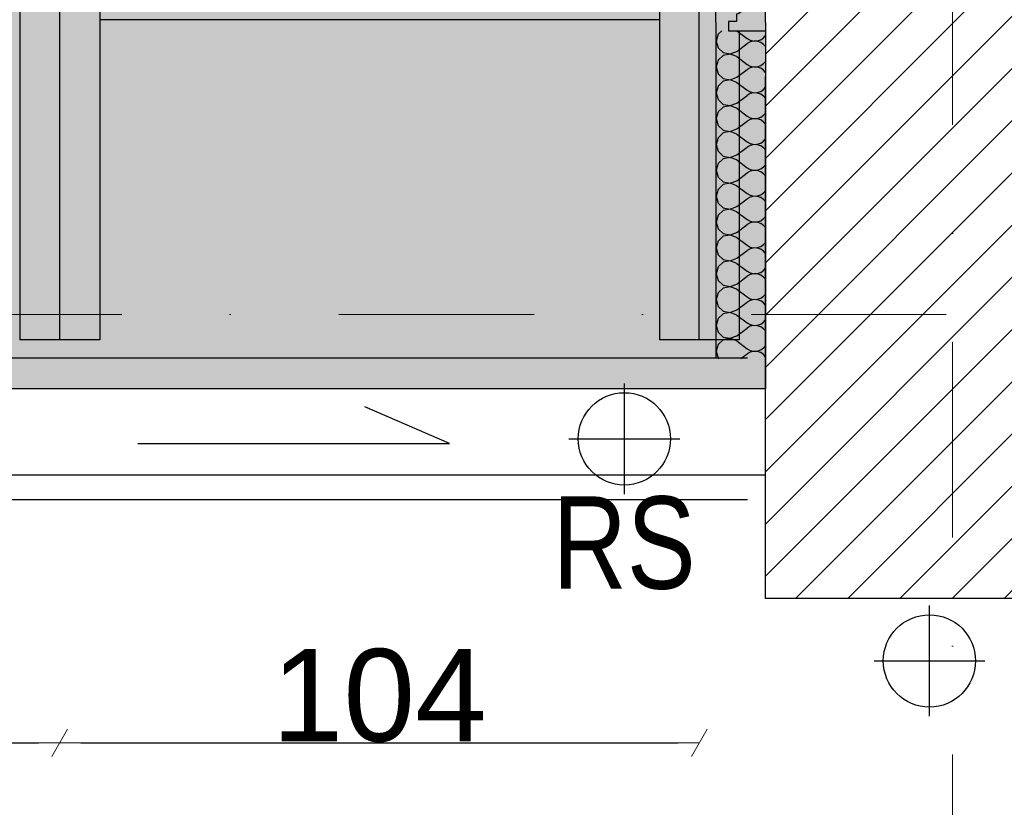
# Model space of a CAD drawing. Header units: millimetres. Extents: x 75999 to 132160, y -108895 to -89040.
# Tile 5 of 61: x 86380 to 87981, y -105823 to -104543. Entities that reach past the tile are written whole.
import ezdxf

# ---------------------------------------------------------------- set-up
doc = ezdxf.new("R2010")
doc.units = ezdxf.units.MM
doc.header["$MEASUREMENT"] = 0
doc.linetypes.add('Dot & Dashed', pattern=[670.277762, 317.5, -176.388889, 0, -176.388874])
for name, color, linetype in [('detalokna', 7, 'Continuous'), ('DIM MALY', 7, 'Continuous'), ('Drawing & Figure', 7, 'Continuous'), ('Nowe_00 ZMIANY', 7, 'Continuous'), ('Nowe_Drawing & Figure', 7, 'Continuous'), ('Nowe_Structural - Bearing', 7, 'Continuous'), ('opisy inne', 7, 'Continuous'), ('OSIE', 7, 'Continuous'), ('podwaliny', 7, 'Continuous'), ('RURY SPUSTOWE', 7, 'Continuous'), ('Structural - Bearing', 7, 'Continuous'), ('Structural - Grid', 7, 'Continuous'), ('WIDOK', 7, 'Continuous'), ('wiezba', 7, 'Continuous')]:
    doc.layers.add(name, color=color, linetype=linetype)
doc.styles.add('STYL_AUTOMATYCZNY_2', font='arial.ttf')
doc.styles.add('STYL_AUTOMATYCZNY_4', font='arial.ttf', dxfattribs={"width": 0.8})
doc.dimstyles.new('STYL_AUTOMATYCZNY__3', dxfattribs={"dimtxt": 150, "dimasz": 34.231941, "dimexe": 0.18, "dimexo": 0.0625, "dimgap": 0, "dimtad": 1, "dimtih": 1, "dimtoh": 1, "dimdec": 0, "dimlfac": 0.1, "dimzin": 0, "dimdsep": 46, "dimtxsty": 'STYL_AUTOMATYCZNY_2', "dimblk": 'ARROWHEAD_2', "dimblk1": 'ARROWHEAD_2', "dimblk2": 'ARROWHEAD_2', "dimcen": 0.09, "dimse1": 1, "dimse2": 1, "dimclrd": 5, "dimclre": 5, "dimclrt": 1, "dimadec": 0, "dimazin": 0, "dimtfac": 1, "dimtdec": 4, "dimtmove": 0, "dimatfit": 3, "dimfxl": 0, "dimtolj": 1, "dimtzin": 0, "dimarcsym": 0})
doc.dimstyles.new('STYL_AUTOMATYCZNY__7', dxfattribs={"dimtxt": 0.18, "dimasz": 91.2, "dimexe": 0.18, "dimexo": 0.0625, "dimgap": 0, "dimtad": 0, "dimtih": 1, "dimtoh": 1, "dimdec": 4, "dimzin": 0, "dimdsep": 46, "dimcen": 0.09, "dimadec": 0, "dimazin": 0, "dimtfac": 1, "dimtdec": 4, "dimtmove": 0, "dimatfit": 3, "dimldrblk": 'ARROWHEAD_11', "dimfxl": 0, "dimtolj": 1, "dimtzin": 0, "dimarcsym": 0})

# ---------------------------------------------------------------- blocks, each defined once
blk = doc.blocks.new('*X12')
at = {"layer": 'Nowe_Drawing & Figure'}
for p, q in [((87516, -104566.6), (87512.9, -104577.6)), ((87522.3, -104560.9), (87516, -104566.6)), ((87546.6, -104560.9), (87563.3, -104573.4)), ((87563.3, -104573.4), (87568.4, -104576.2)), ((87585.3, -104575.4), (87590.1, -104572.1)), ((87590.1, -104572.1), (87592.9, -104568.7)), ((87512.9, -104577.6), (87516, -104588.7)), ((87516, -104588.7), (87524.5, -104596.4)), ((87546.5, -104594.4), (87563.3, -104581.8)), ((87568.4, -104579), (87563.3, -104581.8)), ((87568.4, -104576.2), (87574, -104577.5)), ((87574, -104577.7), (87568.4, -104579)), ((87574, -104577.5), (87579.8, -104577.2)), ((87579.8, -104578), (87574, -104577.7)), ((87579.8, -104577.2), (87585.3, -104575.4)), ((87585.3, -104579.8), (87579.8, -104578)), ((87590.1, -104583.1), (87585.3, -104579.8)), ((87592.9, -104586.5), (87590.1, -104583.1)), ((87524.5, -104600.8), (87516, -104608.6)), ((87524.5, -104596.4), (87535.8, -104598.5)), ((87535.8, -104598.7), (87524.5, -104600.8)), ((87535.8, -104598.5), (87546.5, -104594.4)), ((87546.5, -104602.8), (87535.8, -104598.7)), ((87546.5, -104602.8), (87563.3, -104615.4)), ((87516, -104608.6), (87512.9, -104619.6)), ((87512.9, -104619.6), (87516, -104630.7)), ((87563.3, -104615.4), (87568.4, -104618.2)), ((87568.4, -104621), (87563.3, -104623.8)), ((87568.4, -104618.2), (87574, -104619.5)), ((87574, -104619.7), (87568.4, -104621)), ((87574, -104619.5), (87579.8, -104619.2)), ((87579.8, -104620), (87574, -104619.7)), ((87579.8, -104619.2), (87585.3, -104617.4)), ((87585.3, -104621.8), (87579.8, -104620)), ((87585.3, -104617.4), (87590.1, -104614.1)), ((87590.1, -104625.1), (87585.3, -104621.8)), ((87590.1, -104614.1), (87592.9, -104610.7)), ((87516, -104630.7), (87524.5, -104638.4)), ((87535.8, -104640.5), (87546.5, -104636.4)), ((87546.5, -104636.4), (87563.3, -104623.8)), ((87592.9, -104628.5), (87590.1, -104625.1)), ((87516, -104650.6), (87512.9, -104661.6)), ((87524.5, -104642.8), (87516, -104650.6)), ((87524.5, -104638.4), (87535.8, -104640.5)), ((87535.8, -104640.7), (87524.5, -104642.8)), ((87546.5, -104644.8), (87535.8, -104640.7)), ((87546.5, -104644.8), (87563.3, -104657.4)), ((87590.1, -104656.1), (87592.9, -104652.7)), ((87512.9, -104661.6), (87516, -104672.7)), ((87546.5, -104678.4), (87563.3, -104665.8)), ((87563.3, -104657.4), (87568.4, -104660.2)), ((87568.4, -104663), (87563.3, -104665.8)), ((87568.4, -104660.2), (87574, -104661.5)), ((87574, -104661.7), (87568.4, -104663)), ((87574, -104661.5), (87579.8, -104661.2)), ((87579.8, -104662), (87574, -104661.7)), ((87579.8, -104661.2), (87585.3, -104659.4)), ((87585.3, -104663.8), (87579.8, -104662)), ((87585.3, -104659.4), (87590.1, -104656.1)), ((87590.1, -104667.1), (87585.3, -104663.8)), ((87592.9, -104670.5), (87590.1, -104667.1)), ((87516, -104672.7), (87524.5, -104680.4)), ((87524.5, -104684.8), (87516, -104692.6)), ((87524.5, -104680.4), (87535.8, -104682.5)), ((87535.8, -104682.7), (87524.5, -104684.8)), ((87535.8, -104682.5), (87546.5, -104678.4)), ((87546.5, -104686.8), (87535.8, -104682.7)), ((87516, -104692.6), (87512.9, -104703.6)), ((87546.5, -104686.8), (87563.3, -104699.4)), ((87563.3, -104699.4), (87568.4, -104702.2)), ((87568.4, -104702.2), (87574, -104703.5)), ((87579.8, -104703.2), (87585.3, -104701.4)), ((87585.3, -104701.4), (87590.1, -104698.1)), ((87590.1, -104698.1), (87592.9, -104694.7)), ((87512.9, -104703.6), (87516, -104714.7)), ((87516, -104714.7), (87524.5, -104722.4)), ((87546.5, -104720.4), (87563.3, -104707.8)), ((87568.4, -104705), (87563.3, -104707.8)), ((87574, -104703.7), (87568.4, -104705)), ((87574, -104703.5), (87579.8, -104703.2)), ((87579.8, -104704), (87574, -104703.7)), ((87585.3, -104705.8), (87579.8, -104704)), ((87590.1, -104709.1), (87585.3, -104705.8)), ((87592.9, -104712.5), (87590.1, -104709.1)), ((87524.5, -104726.8), (87516, -104734.6)), ((87524.5, -104722.4), (87535.8, -104724.5)), ((87535.8, -104724.7), (87524.5, -104726.8)), ((87535.8, -104724.5), (87546.5, -104720.4)), ((87546.5, -104728.8), (87535.8, -104724.7)), ((87546.5, -104728.8), (87563.3, -104741.4)), ((87516, -104734.6), (87512.9, -104745.6)), ((87512.9, -104745.6), (87516, -104756.7)), ((87546.5, -104762.4), (87563.3, -104749.8)), ((87563.3, -104741.4), (87568.4, -104744.2)), ((87568.4, -104747), (87563.3, -104749.8)), ((87568.4, -104744.2), (87574, -104745.5)), ((87574, -104745.7), (87568.4, -104747)), ((87574, -104745.5), (87579.8, -104745.2)), ((87579.8, -104746), (87574, -104745.7)), ((87579.8, -104745.2), (87585.3, -104743.4)), ((87585.3, -104747.8), (87579.8, -104746)), ((87585.3, -104743.4), (87590.1, -104740.1)), ((87590.1, -104751.1), (87585.3, -104747.8)), ((87590.1, -104740.1), (87592.9, -104736.7)), ((87516, -104756.7), (87524.5, -104764.4)), ((87524.5, -104764.4), (87535.8, -104766.5)), ((87535.8, -104766.5), (87546.5, -104762.4)), ((87592.9, -104754.5), (87590.1, -104751.1)), ((87516, -104776.6), (87512.9, -104787.6)), ((87524.5, -104768.8), (87516, -104776.6)), ((87535.8, -104766.7), (87524.5, -104768.8)), ((87546.5, -104770.8), (87535.8, -104766.7)), ((87546.5, -104770.8), (87563.3, -104783.4)), ((87585.3, -104785.4), (87590.1, -104782.1)), ((87590.1, -104782.1), (87592.9, -104778.7)), ((87512.9, -104787.6), (87516, -104798.7)), ((87546.5, -104804.4), (87563.3, -104791.8)), ((87563.3, -104783.4), (87568.4, -104786.2)), ((87568.4, -104789), (87563.3, -104791.8)), ((87568.4, -104786.2), (87574, -104787.5)), ((87574, -104787.7), (87568.4, -104789)), ((87574, -104787.5), (87579.8, -104787.2)), ((87579.8, -104788), (87574, -104787.7)), ((87579.8, -104787.2), (87585.3, -104785.4)), ((87585.3, -104789.8), (87579.8, -104788)), ((87590.1, -104793.1), (87585.3, -104789.8)), ((87592.9, -104796.5), (87590.1, -104793.1)), ((87516, -104798.7), (87524.5, -104806.4)), ((87524.5, -104810.8), (87516, -104818.6)), ((87524.5, -104806.4), (87535.8, -104808.5)), ((87535.8, -104808.7), (87524.5, -104810.8)), ((87535.8, -104808.5), (87546.5, -104804.4)), ((87546.5, -104812.8), (87535.8, -104808.7)), ((87546.5, -104812.8), (87563.3, -104825.4)), ((87516, -104818.6), (87512.9, -104829.6)), ((87512.9, -104829.6), (87516, -104840.7)), ((87563.3, -104825.4), (87568.4, -104828.2)), ((87568.4, -104828.2), (87574, -104829.5)), ((87574, -104829.7), (87568.4, -104831)), ((87574, -104829.5), (87579.8, -104829.2)), ((87579.8, -104830), (87574, -104829.7)), ((87579.8, -104829.2), (87585.3, -104827.4)), ((87585.3, -104831.8), (87579.8, -104830)), ((87585.3, -104827.4), (87590.1, -104824.1)), ((87590.1, -104824.1), (87592.9, -104820.7)), ((87516, -104840.7), (87524.5, -104848.4)), ((87546.5, -104846.4), (87563.3, -104833.8)), ((87568.4, -104831), (87563.3, -104833.8)), ((87590.1, -104835.1), (87585.3, -104831.8)), ((87592.9, -104838.5), (87590.1, -104835.1)), ((87516, -104860.6), (87512.9, -104871.6)), ((87524.5, -104852.8), (87516, -104860.6)), ((87524.5, -104848.4), (87535.8, -104850.5)), ((87535.8, -104850.7), (87524.5, -104852.8)), ((87535.8, -104850.5), (87546.5, -104846.4)), ((87546.5, -104854.8), (87535.8, -104850.7)), ((87546.5, -104854.8), (87563.3, -104867.4)), ((87512.9, -104871.6), (87516, -104882.7)), ((87546.5, -104888.4), (87563.3, -104875.8)), ((87563.3, -104867.4), (87568.4, -104870.2)), ((87568.4, -104873), (87563.3, -104875.8)), ((87568.4, -104870.2), (87574, -104871.5)), ((87574, -104871.7), (87568.4, -104873)), ((87574, -104871.5), (87579.8, -104871.2)), ((87579.8, -104872), (87574, -104871.7)), ((87579.8, -104871.2), (87585.3, -104869.4)), ((87585.3, -104873.8), (87579.8, -104872)), ((87585.3, -104869.4), (87590.1, -104866.1)), ((87590.1, -104877.1), (87585.3, -104873.8)), ((87590.1, -104866.1), (87592.9, -104862.7)), ((87592.9, -104880.5), (87590.1, -104877.1)), ((87516, -104882.7), (87524.5, -104890.4)), ((87524.5, -104890.4), (87535.8, -104892.5)), ((87535.8, -104892.7), (87524.5, -104894.8)), ((87535.8, -104892.5), (87546.5, -104888.4)), ((87546.5, -104896.8), (87535.8, -104892.7)), ((87516, -104902.6), (87512.9, -104913.6)), ((87524.5, -104894.8), (87516, -104902.6)), ((87546.5, -104896.8), (87563.3, -104909.4)), ((87563.3, -104909.4), (87568.4, -104912.2)), ((87585.3, -104911.4), (87590.1, -104908.1)), ((87590.1, -104908.1), (87592.9, -104904.7)), ((87512.9, -104913.6), (87516, -104924.7)), ((87516, -104924.7), (87524.5, -104932.4)), ((87546.5, -104930.4), (87563.3, -104917.8)), ((87568.4, -104915), (87563.3, -104917.8)), ((87568.4, -104912.2), (87574, -104913.5)), ((87574, -104913.7), (87568.4, -104915)), ((87574, -104913.5), (87579.8, -104913.2)), ((87579.8, -104914), (87574, -104913.7)), ((87579.8, -104913.2), (87585.3, -104911.4)), ((87585.3, -104915.8), (87579.8, -104914)), ((87590.1, -104919.1), (87585.3, -104915.8)), ((87592.9, -104922.5), (87590.1, -104919.1)), ((87524.5, -104936.8), (87516, -104944.6)), ((87524.5, -104932.4), (87535.8, -104934.5)), ((87535.8, -104934.7), (87524.5, -104936.8)), ((87535.8, -104934.5), (87546.5, -104930.4)), ((87546.5, -104938.8), (87535.8, -104934.7)), ((87546.5, -104938.8), (87563.3, -104951.4)), ((87516, -104944.6), (87512.9, -104955.6)), ((87512.9, -104955.6), (87516, -104966.7)), ((87563.3, -104951.4), (87568.4, -104954.2)), ((87568.4, -104957), (87563.3, -104959.8)), ((87568.4, -104954.2), (87574, -104955.5)), ((87574, -104955.7), (87568.4, -104957)), ((87574, -104955.5), (87579.8, -104955.2)), ((87579.8, -104956), (87574, -104955.7)), ((87579.8, -104955.2), (87585.3, -104953.4)), ((87585.3, -104957.8), (87579.8, -104956)), ((87585.3, -104953.4), (87590.1, -104950.1)), ((87590.1, -104961.1), (87585.3, -104957.8)), ((87590.1, -104950.1), (87592.9, -104946.7)), ((87516, -104966.7), (87524.5, -104974.4)), ((87524.5, -104974.4), (87535.8, -104976.5)), ((87535.8, -104976.5), (87546.5, -104972.4)), ((87546.5, -104972.4), (87563.3, -104959.8)), ((87592.9, -104964.5), (87590.1, -104961.1)), ((87516, -104986.6), (87512.9, -104997.6)), ((87524.5, -104978.8), (87516, -104986.6)), ((87535.8, -104976.7), (87524.5, -104978.8)), ((87546.5, -104980.8), (87535.8, -104976.7)), ((87546.5, -104980.8), (87563.3, -104993.4)), ((87590.1, -104992.1), (87592.9, -104988.7)), ((87512.9, -104997.6), (87516, -105008.7)), ((87546.5, -105014.4), (87563.3, -105001.8)), ((87563.3, -104993.4), (87568.4, -104996.2)), ((87568.4, -104999), (87563.3, -105001.8)), ((87568.4, -104996.2), (87574, -104997.5)), ((87574, -104997.7), (87568.4, -104999)), ((87574, -104997.5), (87579.8, -104997.2)), ((87579.8, -104998), (87574, -104997.7)), ((87579.8, -104997.2), (87585.3, -104995.4)), ((87585.3, -104999.8), (87579.8, -104998)), ((87585.3, -104995.4), (87590.1, -104992.1)), ((87590.1, -105003.1), (87585.3, -104999.8)), ((87592.9, -105006.5), (87590.1, -105003.1)), ((87516, -105008.7), (87524.5, -105016.4)), ((87524.5, -105020.8), (87516, -105028.6)), ((87524.5, -105016.4), (87535.8, -105018.5)), ((87535.8, -105018.7), (87524.5, -105020.8)), ((87535.8, -105018.5), (87546.5, -105014.4)), ((87546.5, -105022.8), (87535.8, -105018.7)), ((87516, -105028.6), (87512.9, -105039.6)), ((87546.5, -105022.8), (87563.3, -105035.4)), ((87563.3, -105035.4), (87568.4, -105038.2)), ((87568.4, -105038.2), (87574, -105039.5)), ((87579.8, -105039.2), (87585.3, -105037.4)), ((87585.3, -105037.4), (87590.1, -105034.1)), ((87590.1, -105034.1), (87592.9, -105030.7)), ((87512.9, -105039.6), (87516, -105050.7)), ((87516, -105050.7), (87524.5, -105058.4)), ((87546.5, -105056.4), (87563.3, -105043.8)), ((87568.4, -105041), (87563.3, -105043.8)), ((87574, -105039.7), (87568.4, -105041)), ((87574, -105039.5), (87579.8, -105039.2)), ((87579.8, -105040), (87574, -105039.7)), ((87585.3, -105041.8), (87579.8, -105040)), ((87590.1, -105045.1), (87585.3, -105041.8)), ((87592.9, -105048.5), (87590.1, -105045.1)), ((87524.5, -105062.8), (87516, -105070.6)), ((87524.5, -105058.4), (87535.8, -105060.5)), ((87535.8, -105060.7), (87524.5, -105062.8)), ((87535.8, -105060.5), (87546.5, -105056.4)), ((87546.5, -105064.8), (87535.8, -105060.7)), ((87546.5, -105064.8), (87563.3, -105077.4)), ((87516, -105070.6), (87512.9, -105081.6)), ((87512.9, -105081.6), (87516, -105092.7)), ((87553.1, -105093.5), (87563.3, -105085.8)), ((87563.3, -105077.4), (87568.4, -105080.2)), ((87568.4, -105083), (87563.3, -105085.8)), ((87568.4, -105080.2), (87574, -105081.5)), ((87574, -105081.7), (87568.4, -105083)), ((87574, -105081.5), (87579.8, -105081.2)), ((87579.8, -105082), (87574, -105081.7)), ((87579.8, -105081.2), (87585.3, -105079.4)), ((87585.3, -105083.8), (87579.8, -105082)), ((87585.3, -105079.4), (87590.1, -105076.1)), ((87590.1, -105087.1), (87585.3, -105083.8)), ((87590.1, -105076.1), (87592.9, -105072.7)), ((87516, -105092.7), (87517, -105093.5)), ((87592.9, -105090.5), (87590.1, -105087.1))]:
    blk.add_line(p, q, dxfattribs=at)
blk = doc.blocks.new('ARROWHEAD_2')
at = {"color": 0, "linetype": 'Continuous', "lineweight": 0}
for p, q in [((-0.378, -0.655), (0.378, 0.655)), ((0, 0), (-1, 0))]:
    blk.add_line(p, q, dxfattribs=at)
blk = doc.blocks.new('*D370')
at = {"layer": 'Defpoints', "color": 0}
for p in [(87564.1, -105009.4), (82414.1, -105062.3), (82414.1, -106621.5)]:
    blk.add_point(p, dxfattribs=at)
at = {"layer": 'DIM MALY', "color": 5, "lineweight": -2}
blk.add_line((87529.9, -106621.5), (82448.4, -106621.5), dxfattribs=at)
at = {"layer": 'DIM MALY', "color": 5, "lineweight": -2, "xscale": 34.23194115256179, "yscale": 34.23194115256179, "zscale": 34.23194115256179, "rotation": 180}
blk.add_blockref('ARROWHEAD_2', (82414.1, -106621.5), dxfattribs=at)
at = {"layer": 'DIM MALY', "color": 5, "lineweight": -2, "xscale": 34.23194115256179, "yscale": 34.23194115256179, "zscale": 34.23194115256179}
blk.add_blockref('ARROWHEAD_2', (87564.1, -106621.5), dxfattribs=at)
at = {"layer": 'DIM MALY', "color": 1, "insert": (84988.8, -106544.9), "char_height": 150, "attachment_point": 5, "style": 'STYL_AUTOMATYCZNY_2'}
blk.add_mtext('\\A1;515', dxfattribs=at)
blk = doc.blocks.new('*D372')
at = {"layer": 'Defpoints', "color": 0}
for p in [(87564.1, -105009.4), (82414.1, -105062.3), (87564.1, -106621.5)]:
    blk.add_point(p, dxfattribs=at)
at = {"layer": 'DIM MALY', "color": 5, "lineweight": -2}
blk.add_line((82448.4, -106621.5), (87529.9, -106621.5), dxfattribs=at)
at = {"layer": 'DIM MALY', "color": 5, "lineweight": -2, "xscale": 34.23194115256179, "yscale": 34.23194115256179, "zscale": 34.23194115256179, "rotation": 180}
blk.add_blockref('ARROWHEAD_2', (82414.1, -106621.5), dxfattribs=at)
at = {"layer": 'DIM MALY', "color": 5, "lineweight": -2, "xscale": 34.23194115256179, "yscale": 34.23194115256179, "zscale": 34.23194115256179}
blk.add_blockref('ARROWHEAD_2', (87564.1, -106621.5), dxfattribs=at)
at = {"layer": 'DIM MALY', "color": 1, "insert": (84988.8, -106544.9), "char_height": 150, "attachment_point": 5, "style": 'STYL_AUTOMATYCZNY_2'}
blk.add_mtext('\\A1;515', dxfattribs=at)
blk = doc.blocks.new('*D373')
at = {"layer": 'Defpoints', "color": 0}
for p in [(87564.1, -105009.4), (82414.1, -105062.3), (87564.1, -106621.5)]:
    blk.add_point(p, dxfattribs=at)
at = {"layer": 'DIM MALY', "color": 5, "lineweight": -2}
blk.add_line((82448.4, -106621.5), (87529.9, -106621.5), dxfattribs=at)
at = {"layer": 'DIM MALY', "color": 5, "lineweight": -2, "xscale": 34.23194115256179, "yscale": 34.23194115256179, "zscale": 34.23194115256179, "rotation": 180}
blk.add_blockref('ARROWHEAD_2', (82414.1, -106621.5), dxfattribs=at)
at = {"layer": 'DIM MALY', "color": 5, "lineweight": -2, "xscale": 34.23194115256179, "yscale": 34.23194115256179, "zscale": 34.23194115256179}
blk.add_blockref('ARROWHEAD_2', (87564.1, -106621.5), dxfattribs=at)
at = {"layer": 'DIM MALY', "color": 1, "insert": (84988.8, -106544.9), "char_height": 150, "attachment_point": 5, "style": 'STYL_AUTOMATYCZNY_2'}
blk.add_mtext('\\A1;515', dxfattribs=at)
blk = doc.blocks.new('*D374')
at = {"layer": 'Defpoints', "color": 0}
for p in [(87564.1, -105009.4), (118544.1, -105413.4), (118544.1, -106621.5)]:
    blk.add_point(p, dxfattribs=at)
at = {"layer": 'DIM MALY', "color": 5, "lineweight": -2}
blk.add_line((87598.4, -106621.5), (118509.9, -106621.5), dxfattribs=at)
at = {"layer": 'DIM MALY', "color": 5, "lineweight": -2, "xscale": 34.23194115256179, "yscale": 34.23194115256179, "zscale": 34.23194115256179, "rotation": 180}
blk.add_blockref('ARROWHEAD_2', (87564.1, -106621.5), dxfattribs=at)
at = {"layer": 'DIM MALY', "color": 5, "lineweight": -2, "xscale": 34.23194115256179, "yscale": 34.23194115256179, "zscale": 34.23194115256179}
blk.add_blockref('ARROWHEAD_2', (118544.1, -106621.5), dxfattribs=at)
at = {"layer": 'DIM MALY', "color": 1, "insert": (103054.1, -106544.9), "char_height": 150, "attachment_point": 5, "style": 'STYL_AUTOMATYCZNY_2'}
blk.add_mtext('\\A1;3098', dxfattribs=at)
blk = doc.blocks.new('*D449')
at = {"layer": 'Defpoints', "color": 0}
for p in [(85245.5, -105062.8), (86445.5, -105062.8), (86445.5, -105717.8)]:
    blk.add_point(p, dxfattribs=at)
at = {"layer": 'DIM MALY', "color": 5, "lineweight": -2}
blk.add_line((85279.7, -105717.8), (86411.2, -105717.8), dxfattribs=at)
at = {"layer": 'DIM MALY', "color": 5, "lineweight": -2, "xscale": 34.23194115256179, "yscale": 34.23194115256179, "zscale": 34.23194115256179, "rotation": 180}
blk.add_blockref('ARROWHEAD_2', (85245.5, -105717.8), dxfattribs=at)
at = {"layer": 'DIM MALY', "color": 5, "lineweight": -2, "xscale": 34.23194115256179, "yscale": 34.23194115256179, "zscale": 34.23194115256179}
blk.add_blockref('ARROWHEAD_2', (86445.5, -105717.8), dxfattribs=at)
at = {"layer": 'DIM MALY', "color": 1, "insert": (85845.1, -105641.2), "char_height": 150, "attachment_point": 5, "style": 'STYL_AUTOMATYCZNY_2'}
blk.add_mtext('\\A1;120', dxfattribs=at)
blk = doc.blocks.new('*D452')
at = {"layer": 'Defpoints', "color": 0}
for p in [(85245.5, -105062.8), (86445.5, -105062.8), (86445.5, -105717.8)]:
    blk.add_point(p, dxfattribs=at)
at = {"layer": 'DIM MALY', "color": 5, "lineweight": -2}
blk.add_line((85279.7, -105717.8), (86411.2, -105717.8), dxfattribs=at)
at = {"layer": 'DIM MALY', "color": 5, "lineweight": -2, "xscale": 34.23194115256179, "yscale": 34.23194115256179, "zscale": 34.23194115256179, "rotation": 180}
blk.add_blockref('ARROWHEAD_2', (85245.5, -105717.8), dxfattribs=at)
at = {"layer": 'DIM MALY', "color": 5, "lineweight": -2, "xscale": 34.23194115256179, "yscale": 34.23194115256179, "zscale": 34.23194115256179}
blk.add_blockref('ARROWHEAD_2', (86445.5, -105717.8), dxfattribs=at)
at = {"layer": 'DIM MALY', "color": 1, "insert": (85845.1, -105641.2), "char_height": 150, "attachment_point": 5, "style": 'STYL_AUTOMATYCZNY_2'}
blk.add_mtext('\\A1;120', dxfattribs=at)
blk = doc.blocks.new('*D453')
at = {"layer": 'Defpoints', "color": 0}
for p in [(86445.5, -105062.8), (87485.5, -105062.8), (87485.5, -105717.8)]:
    blk.add_point(p, dxfattribs=at)
at = {"layer": 'DIM MALY', "color": 5, "lineweight": -2}
blk.add_line((86479.7, -105717.8), (87451.2, -105717.8), dxfattribs=at)
at = {"layer": 'DIM MALY', "color": 5, "lineweight": -2, "xscale": 34.23194115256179, "yscale": 34.23194115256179, "zscale": 34.23194115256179, "rotation": 180}
blk.add_blockref('ARROWHEAD_2', (86445.5, -105717.8), dxfattribs=at)
at = {"layer": 'DIM MALY', "color": 5, "lineweight": -2, "xscale": 34.23194115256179, "yscale": 34.23194115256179, "zscale": 34.23194115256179}
blk.add_blockref('ARROWHEAD_2', (87485.5, -105717.8), dxfattribs=at)
at = {"layer": 'DIM MALY', "color": 1, "insert": (86965.1, -105641.2), "char_height": 150, "attachment_point": 5, "style": 'STYL_AUTOMATYCZNY_2'}
blk.add_mtext('\\A1;104', dxfattribs=at)
blk = doc.blocks.new('ARROWHEAD_11')
at = {"color": 0, "linetype": 'Continuous', "lineweight": 0}
blk.add_line((0, 0), (-1, 0), dxfattribs=at)
at = {"color": 0, "linetype": 'Continuous', "lineweight": 0, "const_width": 0.25, "flags": 128}
blk.add_lwpolyline([(-0.125, 0, 1), (0.125, 0, 1)], format="xyb", close=True, dxfattribs=at)

msp = doc.modelspace()

# ---------------------------------------------------------------- hatches: boundary and pattern name
at = {"layer": 'Drawing & Figure'}
h = msp.add_hatch(dxfattribs=at)
h.set_pattern_fill('Common_Brick_0001', color=256, style=0, pattern_type=2)
h.set_pattern_definition([(45, (0, 0), (-42.426407, 42.426407), [])])
h.paths.add_polyline_path([(87734.4, -104420.9), (87590.3, -104420.9), (87592.9, -104560.9), (87592.9, -104676.4), (87592.9, -105483.1), (88377.9, -105483.1), (88437.5, -105483.1), (88437.5, -105465.6), (88452.3, -105465.6, 0.263086), (88475.3, -105483.1), (88483.2, -105483.1, 0.761796), (88490.7, -105427), (88490.7, -105412.2), (88937.5, -105412.2), (89384.3, -105412.2), (89384.3, -105427, 0.761796), (89391.8, -105483.1), (89399.7, -105483.1, 0.263086), (89422.7, -105465.6), (89437.5, -105465.6), (89437.5, -105483.1), (89501.9, -105483.1), (92019.7, -105483.1), (92102.4, -105483.1), (92102.4, -105465.6), (92117.2, -105465.6, 1.205804), (92165, -105433.4), (92165, -105418.4), (92177.3, -105418.4, -0.383982), (92212.8, -105383.1), (92222.4, -105383.1), (92235.7, -105263.1), (92235.7, -105120.5), (92171.9, -104732.9), (90264.3, -104732.9), (90264.3, -103092.3), (90264.3, -102852.3), (90264.3, -102612.2), (90264.3, -102325.5), (90264.3, -102122.9), (90234.3, -102122.9), (90234.3, -102138), (90104.3, -102138), (90104.3, -102122.9), (90104.3, -102122.9), (90104.3, -102325.5), (90104.3, -102442.9), (90104.3, -102612.2), (90104.3, -102852.3), (90104.3, -103092.3), (90104.3, -104672.9), (88324.3, -104672.9), (88324.3, -104542.9), (87884.4, -104420.9), (87734.4, -104420.9)])
at = {"layer": 'Nowe_00 ZMIANY'}
msp.add_hatch(color=256, dxfattribs=at).paths.add_polyline_path([(82378.1, -101162.8), (86069.2, -101163), (86069.2, -101123), (87762.4, -101122.8), (87762.4, -102100.8), (87662.4, -102100.8), (87662.4, -102410.8), (87574.3, -102411.9), (87574.3, -103580.4), (87592.9, -104560.9), (87592.9, -105142.8), (82378.1, -105142.8)])

# ---------------------------------------------------------------- linework, layer by layer
at = {"layer": 'detalokna'}
msp.add_line((87564.1, -105092.8), (82424.1, -105092.8), dxfattribs=at)
at = {"layer": 'Nowe_00 ZMIANY', "flags": 128}
msp.add_lwpolyline([(82378.1, -101162.8), (86069.2, -101163), (86069.2, -101123), (87762.4, -101122.8), (87762.4, -102100.8), (87662.4, -102100.8), (87662.4, -102410.8), (87574.3, -102411.9), (87574.3, -103580.4), (87592.9, -104560.9), (87592.9, -105142.8), (82378.1, -105142.8)], close=True, dxfattribs=at)
at = {"layer": 'Nowe_Structural - Bearing'}
for points in [[(87512.9, -104560.9), (87494.3, -103580.4)], [(87512.9, -105093.5), (87512.9, -104560.9)]]:
    msp.add_lwpolyline(points, dxfattribs=at)
at = {"layer": 'OSIE'}
for p, q in [((86445.5, -105062.8), (86445.5, -101145.5)), ((87485.5, -105062.8), (87485.5, -101145.5)), ((87363.6, -105313.9), (87363.6, -105133.9)), ((87273.6, -105223.9), (87453.6, -105223.9)), ((87859.6, -105674.7), (87859.6, -105494.7)), ((87769.6, -105584.7), (87949.6, -105584.7))]:
    msp.add_line(p, q, dxfattribs=at)
at = {"layer": 'podwaliny'}
msp.add_line((87420.5, -104542.9), (86510.5, -104542.9), dxfattribs=at)
at = {"layer": 'RURY SPUSTOWE'}
msp.add_lwpolyline([(86572.4, -105231.4), (87079.3, -105231.4), (86941.8, -105171.7)], dxfattribs=at)
for centre in [(87363.6, -105223.9), (87859.6, -105584.7)]:
    msp.add_circle(centre, 75, dxfattribs=at)
at = {"layer": 'Structural - Bearing'}
for p, q in [((87592.9, -105483.1), (87592.9, -104635.2)), ((88377.9, -105483.1), (87592.9, -105483.1))]:
    msp.add_line(p, q, dxfattribs=at)
msp.add_lwpolyline([(87592.9, -104420.9), (87568.9, -104420.9), (87568.9, -104435.9, 0.436052), (87558.9, -104445.6), (87558.9, -104518, -0.371445), (87545.9, -104533.9), (87545.9, -104545.9), (87532.9, -104545.9), (87532.9, -104560.9), (87592.9, -104560.9), (87592.9, -104676.4)], format="xyb", dxfattribs=at)
at = {"layer": 'Structural - Grid', "linetype": 'Dot & Dashed', "lineweight": 15}
for p, q in [((87897.3, -107395.1), (87897.3, -90541.9)), ((118724.5, -105021.8), (80780, -105021.8))]:
    msp.add_line(p, q, dxfattribs=at)
at = {"layer": 'WIDOK'}
msp.add_line((87564.1, -105322.8), (82194.1, -105322.8), dxfattribs=at)
for points in [[(87592.9, -105282.8), (82238.1, -105282.8), (82238.1, -101162.8)], [(87592.9, -105142.8), (82378.1, -105142.8), (82378.1, -101162.8)]]:
    msp.add_lwpolyline(points, dxfattribs=at)
at = {"layer": 'wiezba'}
for p, q in [((86380.5, -101145.5), (86380.5, -105062.8)), ((86510.5, -101145.5), (86510.5, -105062.8)), ((87420.5, -101145.5), (87420.5, -105062.8)), ((87550.5, -104560.9), (87550.5, -105062.8)), ((86510.5, -105062.8), (86380.5, -105062.8)), ((87550.5, -105062.8), (87420.5, -105062.8))]:
    msp.add_line(p, q, dxfattribs=at)

# ---------------------------------------------------------------- block references
at = {"layer": 'Nowe_Drawing & Figure'}
msp.add_blockref('*X12', (0, 0), dxfattribs=at)

# ---------------------------------------------------------------- texts
at = {"layer": 'opisy inne', "insert": (87363.1, -105393.5), "char_height": 150, "attachment_point": 5, "style": 'STYL_AUTOMATYCZNY_4'}
msp.add_mtext('\\A1;{\\pqc;\\fArial|b0|i0|c238|p0;\\W0.800000;RS}', dxfattribs=at)

# ---------------------------------------------------------------- dimensions: what is measured, and where the dimension line sits
at = {"layer": 'DIM MALY'}
dim = msp.add_linear_dim(base=(82414.1, -106621.5), p1=(87564.1, -105009.4), p2=(82414.1, -105062.3), angle=180, dimstyle='STYL_AUTOMATYCZNY__3', dxfattribs=at)
dim.commit()
dim.dimension.update_dxf_attribs({"geometry": '*D370', "text_midpoint": (84988.8, -106621.5), "dimtype": 160})
for base, p1, p2, picture, middle in [((87564.1, -106621.5), (82414.1, -105062.3), (87564.1, -105009.4), '*D372', (84988.8, -106621.5)), ((87564.1, -106621.5), (82414.1, -105062.3), (87564.1, -105009.4), '*D373', (84988.8, -106621.5)), ((118544.1, -106621.5), (87564.1, -105009.4), (118544.1, -105413.4), '*D374', (103054.1, -106621.5)), ((86445.5, -105717.8), (85245.5, -105062.8), (86445.5, -105062.8), '*D449', (85845.1, -105717.8)), ((86445.5, -105717.8), (85245.5, -105062.8), (86445.5, -105062.8), '*D452', (85845.1, -105717.8)), ((87485.5, -105717.8), (86445.5, -105062.8), (87485.5, -105062.8), '*D453', (86965.1, -105717.8))]:
    dim = msp.add_linear_dim(base=base, p1=p1, p2=p2, dimstyle='STYL_AUTOMATYCZNY__3', dxfattribs=at)
    dim.commit()
    dim.dimension.update_dxf_attribs({"geometry": picture, "text_midpoint": middle, "dimtype": 160})

# ---------------------------------------------------------------- leaders
at = {"layer": 'Nowe_00 ZMIANY', "annotation_type": 0, "has_hookline": 1, "hookline_direction": 0, "text_width": 7240.1}
msp.add_leader([(83077.3, -104811.4), (83077.3, -107666), (83209, -107633.5)], dimstyle='STYL_AUTOMATYCZNY__7', dxfattribs=at)

doc.saveas('drawing.dxf')
